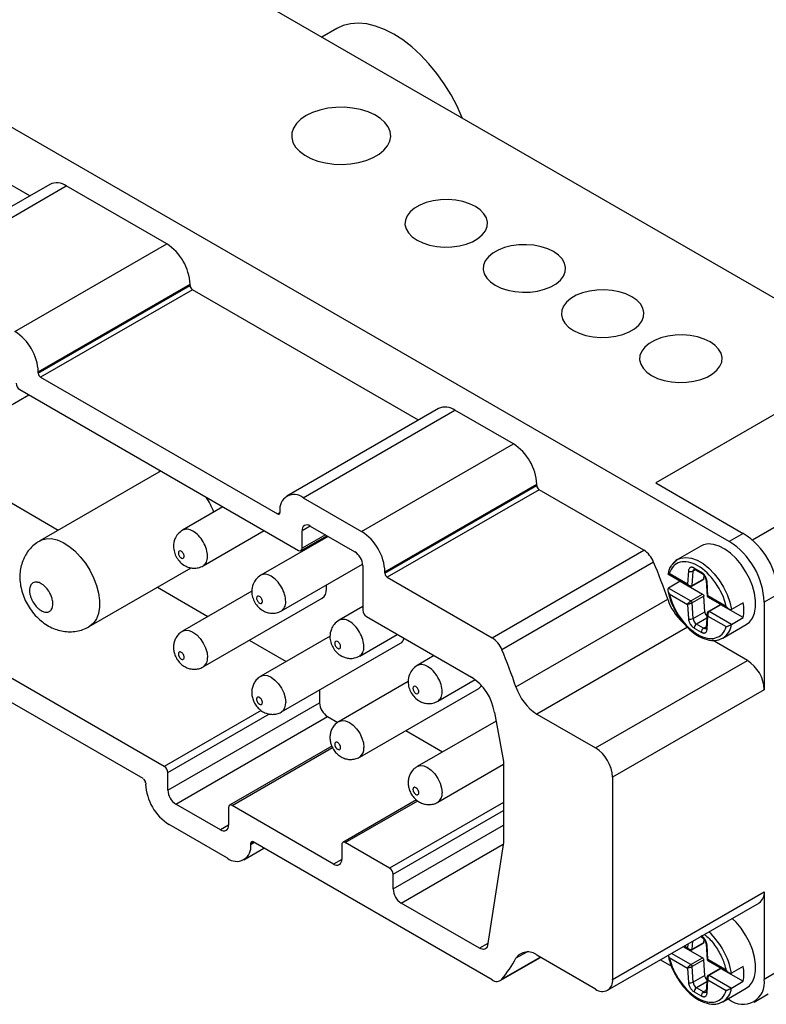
# Model space of a CAD drawing. Header units: millimetres. Extents: x 13 to 546, y 13 to 419.
# Tile 8 of 10: x 472 to 517, y 319 to 379. Entities that reach past the tile are written whole.
import ezdxf

# ---------------------------------------------------------------- set-up
doc = ezdxf.new("R2010")
doc.units = ezdxf.units.MM
doc.header["$LTSCALE"] = 2

msp = doc.modelspace()

# ---------------------------------------------------------------- linework, layer by layer
for p, q in [((523.792, 358.582), (460.152, 395.32)), ((514.953, 347.356), (440.707, 390.217)), ((491.174, 378.455), (490.27, 377.933)), ((472.577, 368.308), (458.879, 376.215)), ((473.789, 369.008), (464.597, 363.701)), ((465.597, 363.602), (474.789, 368.909)), ((480.87, 365.398), (474.789, 368.909)), ((471.678, 360.092), (480.87, 365.398)), ((473.092, 357.646), (482.285, 362.952)), ((482.285, 362.867), (482.285, 362.952)), ((473.092, 357.561), (482.285, 362.867)), ((482.426, 362.622), (473.234, 357.316)), ((496.124, 354.715), (482.426, 362.622)), ((523.792, 358.582), (510.498, 350.907)), ((473.092, 357.561), (473.092, 357.646)), ((473.234, 357.316), (487.588, 349.029)), ((471.967, 356.569), (488.855, 346.82)), ((468.404, 353.88), (472.514, 356.252)), ((497.336, 355.415), (488.144, 350.108)), ((489.144, 350.009), (498.336, 355.316)), ((501.871, 353.275), (498.336, 355.316)), ((465.744, 352.991), (474.306, 348.048)), ((492.679, 347.968), (501.871, 353.275)), ((480.396, 351.564), (473.183, 347.4)), ((494.093, 345.519), (503.286, 350.825)), ((494.093, 345.437), (503.286, 350.744)), ((503.427, 350.499), (494.235, 345.192)), ((503.286, 350.744), (503.286, 350.825)), ((509.772, 346.836), (503.427, 350.499)), ((510.498, 350.907), (515.801, 347.846)), ((489.144, 350.009), (492.679, 347.968)), ((520.92, 350.083), (516.351, 347.445)), ((484.279, 349.461), (481.836, 348.051)), ((487.729, 349.196), (487.729, 349.111)), ((487.588, 349.029), (487.729, 349.111)), ((483.086, 345.886), (486.779, 348.018)), ((489.562, 348.296), (489.074, 348.015)), ((489.074, 346.946), (489.074, 348.015)), ((489.562, 348.297), (492.261, 346.738)), ((480.723, 333.73), (456.552, 347.684)), ((490.649, 347.669), (486.574, 345.316)), ((489.01, 346.804), (490.578, 347.71)), ((490.487, 347.762), (489.074, 346.946)), ((515.801, 347.846), (514.953, 347.356)), ((500.58, 341.529), (509.772, 346.836)), ((513.224, 347.084), (511.81, 346.267)), ((511.81, 346.267), (511.49, 345.953)), ((476.183, 342.204), (482.355, 345.767)), ((487.824, 343.151), (492.742, 345.99)), ((492.749, 345.894), (492.749, 343.192)), ((510.371, 346.109), (501.178, 340.802)), ((512.481, 345.579), (512.424, 344.774)), ((512.702, 344.689), (512.764, 345.567)), ((512.896, 345.643), (512.764, 345.567)), ((513.258, 345.502), (512.829, 345.75)), ((512.871, 345.658), (513.3, 345.41)), ((479.456, 332.983), (457.819, 345.474)), ((494.093, 345.437), (494.093, 345.519)), ((494.235, 345.192), (500.58, 341.529)), ((511.232, 345.395), (512.53, 344.645)), ((512.424, 344.774), (511.32, 345.411)), ((512.681, 344.65), (513.388, 345.059)), ((512.702, 344.689), (513.409, 345.098)), ((513.409, 345.098), (513.423, 345.295)), ((513.548, 344.998), (513.611, 344.042)), ((480.306, 344.584), (483.373, 342.814)), ((511.987, 344.945), (511.28, 344.537)), ((511.28, 344.537), (512.629, 343.757)), ((511.987, 344.945), (513.337, 344.166)), ((513.663, 344.059), (513.606, 344.93)), ((486.027, 344.345), (481.837, 341.926)), ((483.087, 339.761), (490.299, 343.925)), ((502.029, 338.548), (511.221, 343.854)), ((511.32, 344.187), (512.424, 343.549)), ((512.629, 343.757), (513.337, 344.166)), ((513.409, 344.049), (512.702, 343.64)), ((513.471, 343.1), (513.409, 344.049)), ((513.639, 344.005), (514.938, 343.255)), ((514.767, 343.422), (513.663, 344.059)), ((517.923, 344.172), (517.074, 343.682)), ((492.749, 343.41), (491.312, 342.581)), ((512.424, 343.549), (512.481, 342.679)), ((512.764, 342.692), (512.702, 343.64)), ((514.396, 343.529), (513.689, 343.121)), ((514.448, 343.524), (513.741, 343.116)), ((515.798, 342.745), (514.448, 343.524)), ((515.798, 343.643), (515.09, 343.235)), ((517.074, 343.682), (517.074, 338.374)), ((492.968, 342.812), (499.333, 339.137)), ((512.764, 342.692), (513.471, 343.1)), ((513.589, 342.709), (512.971, 342.351)), ((513.611, 343.007), (513.548, 342.125)), ((513.606, 342.029), (513.663, 342.834)), ((513.663, 342.834), (514.767, 342.197)), ((515.09, 342.337), (513.741, 343.116)), ((515.09, 342.337), (515.798, 342.745)), ((512.421, 342.164), (503.3, 336.898)), ((512.829, 342.106), (513.258, 341.859)), ((513.4, 342.104), (512.971, 342.351)), ((513.4, 342.104), (513.553, 342.192)), ((514.56, 341.504), (515.974, 342.321)), ((490.765, 341.611), (486.574, 339.192)), ((492.562, 340.416), (494.84, 341.731)), ((514.445, 341.458), (514.56, 341.504)), ((514.56, 341.504), (514.461, 341.455)), ((485.874, 341.37), (488.111, 340.079)), ((487.824, 337.026), (495.037, 341.19)), ((516.048, 340.152), (513.938, 341.37)), ((497.077, 340.439), (496.049, 339.846)), ((506.856, 334.845), (516.048, 340.152)), ((495.502, 338.876), (491.312, 336.457)), ((492.562, 334.291), (499.774, 338.455)), ((497.299, 337.681), (499.559, 338.986)), ((490.135, 338.36), (490.135, 337.588)), ((517.074, 338.374), (507.882, 333.068)), ((480.942, 332.282), (490.135, 337.588)), ((486.59, 337.117), (480.723, 333.73)), ((480.942, 333.35), (487.096, 336.903)), ((481.43, 331.437), (490.622, 336.744)), ((490.622, 336.744), (491.23, 336.393)), ((500.724, 336.999), (501.281, 334.02)), ((503.3, 336.898), (506.856, 334.845)), ((500.822, 336.476), (496.05, 333.722)), ((495.349, 335.9), (497.586, 334.609)), ((490.877, 334.948), (484.681, 331.371)), ((484.836, 331.356), (490.915, 334.865)), ((497.3, 331.556), (501.281, 333.855)), ((501.281, 334.02), (501.281, 329.121)), ((480.942, 332.282), (480.942, 333.35)), ((507.882, 333.068), (507.882, 320.819)), ((479.598, 332.738), (479.598, 332.653)), ((484.129, 329.879), (481.43, 331.437)), ((490.982, 327.808), (484.836, 331.356)), ((495.996, 331.696), (491.538, 329.122)), ((491.689, 329.107), (496.076, 331.64)), ((501.281, 331.542), (494.376, 327.556)), ((484.617, 331.229), (484.617, 330.16)), ((494.589, 327.187), (501.281, 331.049)), ((484.547, 328.166), (481.012, 330.207)), ((484.617, 330.16), (484.129, 329.879)), ((494.589, 326.295), (501.281, 330.158)), ((486.103, 329.146), (485.962, 329.064)), ((486.177, 329.104), (485.962, 328.979)), ((485.962, 328.979), (485.962, 329.064)), ((500.58, 320.789), (486.103, 329.146)), ((491.476, 328.984), (491.476, 328.093)), ((494.376, 327.556), (491.689, 329.107)), ((495.083, 325.44), (501.263, 329.008)), ((501.281, 329.121), (500.311, 322.875)), ((485.547, 328.067), (486.76, 328.767)), ((491.476, 328.093), (490.982, 327.808)), ((494.589, 326.295), (494.589, 327.187)), ((507.882, 320.819), (517.074, 326.126)), ((517.074, 326.126), (517.074, 320.819)), ((499.828, 322.701), (495.083, 325.44)), ((507.581, 320.155), (516.774, 325.462)), ((500.329, 322.99), (499.828, 322.701)), ((512.441, 322.96), (512.424, 322.728)), ((512.681, 322.604), (513.388, 323.012)), ((512.702, 322.643), (512.736, 323.131)), ((512.702, 322.643), (513.409, 323.051)), ((513.22, 323.41), (513.3, 323.364)), ((513.409, 323.051), (513.423, 323.249)), ((513.548, 322.952), (513.611, 321.997)), ((502.679, 322.472), (502.029, 322.097)), ((512.629, 321.711), (511.453, 322.39)), ((513.337, 322.119), (512.16, 322.798)), ((512.172, 322.805), (512.531, 322.598)), ((512.424, 322.728), (512.231, 322.839)), ((513.663, 322.012), (513.606, 322.883)), ((501.08, 320.739), (503.524, 322.15)), ((501.178, 320.825), (503.499, 322.165)), ((506.856, 320.227), (503.3, 322.28)), ((510.781, 322.002), (511.444, 321.619)), ((511.32, 322.14), (512.424, 321.503)), ((512.629, 321.711), (513.337, 322.119)), ((513.409, 322.002), (512.702, 321.594)), ((513.471, 321.053), (513.409, 322.002)), ((513.639, 321.959), (514.938, 321.209)), ((514.767, 321.375), (513.663, 322.012)), ((512.424, 321.503), (512.481, 320.632)), ((512.764, 320.645), (512.702, 321.594)), ((514.396, 321.483), (513.689, 321.075)), ((513.741, 321.069), (514.448, 321.478)), ((514.448, 321.478), (515.798, 320.698)), ((515.798, 321.597), (515.09, 321.188)), ((517.923, 321.308), (517.074, 320.819)), ((513.471, 321.053), (512.764, 320.645)), ((513.589, 320.662), (512.971, 320.305)), ((513.611, 320.96), (513.548, 320.078)), ((513.606, 319.983), (513.663, 320.788)), ((513.663, 320.788), (514.767, 320.15)), ((513.741, 321.069), (515.09, 320.29)), ((515.09, 320.29), (515.798, 320.698)), ((512.829, 320.06), (513.258, 319.812)), ((513.4, 320.057), (512.971, 320.305)), ((513.553, 320.145), (513.4, 320.057)), ((514.56, 319.458), (515.974, 320.274)), ((516.453, 319.445), (517.301, 319.935)), ((514.445, 319.411), (514.56, 319.458)), ((514.56, 319.458), (514.461, 319.408)), ((514.874, 319.639), (514.953, 319.594))]:
    msp.add_line(p, q)
at = {"flags": 128}
for points in [[(498.785, 373.018), (498.778, 373.034), (498.463, 373.74), (498.098, 374.429), (497.689, 375.093), (497.24, 375.724), (496.758, 376.313), (496.249, 376.853), (495.719, 377.337), (495.175, 377.759), (494.624, 378.113), (494.072, 378.396), (493.528, 378.602), (492.998, 378.73), (492.489, 378.778), (492.007, 378.745), (491.558, 378.632), (491.174, 378.455)], [(489.32, 373.175), (488.992, 372.95), (488.735, 372.697), (488.555, 372.422), (488.458, 372.134), (488.448, 371.84), (488.523, 371.55), (488.682, 371.271), (488.921, 371.011), (489.232, 370.779), (489.607, 370.58), (490.034, 370.421), (490.502, 370.305), (490.997, 370.238), (491.505, 370.219), (492.011, 370.25), (492.501, 370.33), (492.96, 370.457), (493.375, 370.626), (493.735, 370.834), (494.029, 371.074), (494.248, 371.339), (494.387, 371.621), (494.441, 371.914), (494.409, 372.207), (494.291, 372.492), (494.091, 372.763), (493.815, 373.009), (493.471, 373.226), (493.068, 373.405), (492.619, 373.543), (492.136, 373.635), (491.633, 373.679), (491.124, 373.672), (490.624, 373.617), (490.148, 373.513), (489.709, 373.364), (489.32, 373.175)], [(496.038, 365.623), (496.393, 365.453), (496.796, 365.323), (497.233, 365.239), (497.69, 365.202), (498.151, 365.214), (498.6, 365.275), (499.022, 365.383), (499.403, 365.533), (499.729, 365.722), (499.99, 365.941), (500.176, 366.185), (500.282, 366.444), (500.303, 366.71), (500.239, 366.974), (500.093, 367.227), (499.868, 367.459), (499.573, 367.664), (499.218, 367.834), (498.815, 367.964), (498.378, 368.049), (497.921, 368.085), (497.46, 368.073), (497.011, 368.012), (496.589, 367.904), (496.208, 367.754), (495.882, 367.566), (495.622, 367.346), (495.435, 367.102), (495.33, 366.843), (495.308, 366.577), (495.372, 366.313), (495.519, 366.061), (495.743, 365.828), (496.038, 365.623)], [(500.775, 362.888), (501.13, 362.718), (501.533, 362.588), (501.971, 362.504), (502.428, 362.467), (502.889, 362.479), (503.338, 362.54), (503.76, 362.648), (504.14, 362.798), (504.467, 362.987), (504.727, 363.206), (504.914, 363.45), (505.019, 363.709), (505.041, 363.975), (504.977, 364.239), (504.83, 364.492), (504.606, 364.724), (504.311, 364.929), (503.956, 365.099), (503.553, 365.229), (503.116, 365.314), (502.659, 365.35), (502.198, 365.338), (501.749, 365.277), (501.327, 365.17), (500.946, 365.019), (500.62, 364.831), (500.359, 364.611), (500.173, 364.367), (500.067, 364.108), (500.046, 363.842), (500.11, 363.578), (500.256, 363.326), (500.481, 363.093), (500.775, 362.888)], [(505.513, 360.153), (505.868, 359.983), (506.271, 359.853), (506.708, 359.769), (507.165, 359.732), (507.626, 359.744), (508.075, 359.805), (508.497, 359.913), (508.878, 360.063), (509.204, 360.252), (509.465, 360.471), (509.651, 360.715), (509.757, 360.974), (509.778, 361.24), (509.714, 361.504), (509.568, 361.757), (509.343, 361.989), (509.049, 362.194), (508.694, 362.364), (508.291, 362.494), (507.853, 362.579), (507.396, 362.615), (506.935, 362.603), (506.486, 362.542), (506.064, 362.435), (505.684, 362.284), (505.357, 362.096), (505.097, 361.876), (504.91, 361.632), (504.805, 361.373), (504.783, 361.107), (504.847, 360.843), (504.994, 360.591), (505.218, 360.358), (505.513, 360.153)], [(510.251, 357.418), (510.606, 357.248), (511.009, 357.119), (511.446, 357.034), (511.903, 356.997), (512.364, 357.009), (512.813, 357.07), (513.235, 357.178), (513.616, 357.328), (513.942, 357.517), (514.202, 357.736), (514.389, 357.98), (514.494, 358.239), (514.516, 358.505), (514.452, 358.769), (514.305, 359.022), (514.081, 359.254), (513.786, 359.459), (513.431, 359.629), (513.028, 359.759), (512.591, 359.844), (512.134, 359.88), (511.673, 359.868), (511.224, 359.807), (510.802, 359.7), (510.421, 359.549), (510.095, 359.361), (509.834, 359.141), (509.648, 358.897), (509.542, 358.638), (509.521, 358.372), (509.585, 358.108), (509.731, 357.856), (509.956, 357.623), (510.251, 357.418)], [(480.527, 351.627), (480.494, 351.614), (480.396, 351.564)], [(473.182, 347.399), (473.282, 347.45), (473.571, 347.53), (473.892, 347.531), (474.236, 347.455), (474.593, 347.301), (474.953, 347.076), (475.304, 346.786), (475.638, 346.438), (475.945, 346.043), (476.215, 345.613), (476.441, 345.159), (476.616, 344.695), (476.736, 344.234), (476.797, 343.789), (476.797, 343.374), (476.736, 343), (476.616, 342.677), (476.441, 342.416), (476.215, 342.223), (476.179, 342.202)], [(515.974, 342.321), (516.173, 342.474), (516.351, 342.717), (516.474, 343.023), (516.536, 343.383), (516.536, 343.785), (516.474, 344.217), (516.351, 344.665), (516.173, 345.114), (515.943, 345.549), (515.671, 345.958), (515.364, 346.326), (515.032, 346.642), (514.687, 346.895), (514.338, 347.078), (513.998, 347.185), (513.678, 347.212), (513.387, 347.158), (513.224, 347.084)], [(511.81, 346.267), (512.025, 346.358), (512.328, 346.396), (512.659, 346.351), (513.008, 346.224), (513.362, 346.02), (513.711, 345.744), (514.042, 345.407), (514.345, 345.019), (514.609, 344.593), (514.826, 344.144), (514.988, 343.686), (515.09, 343.235)], [(481.837, 341.926), (481.837, 341.926), (482.02, 341.983), (482.233, 341.962), (482.462, 341.865), (482.691, 341.698), (482.904, 341.473), (483.087, 341.205), (483.227, 340.912), (483.316, 340.615), (483.346, 340.334)], [(486.574, 339.191), (486.574, 339.192), (486.758, 339.248), (486.971, 339.227), (487.199, 339.13), (487.428, 338.963), (487.641, 338.738), (487.824, 338.47), (487.965, 338.177), (488.053, 337.88), (488.083, 337.599)], [(491.312, 336.456), (491.312, 336.457), (491.495, 336.513), (491.708, 336.492), (491.937, 336.395), (492.166, 336.228), (492.379, 336.003), (492.562, 335.735), (492.703, 335.442), (492.791, 335.145), (492.821, 334.864)], [(496.05, 333.722), (496.05, 333.722), (496.233, 333.778), (496.446, 333.757), (496.675, 333.66), (496.903, 333.493), (497.117, 333.268), (497.3, 333), (497.44, 332.707), (497.528, 332.41), (497.559, 332.129)], [(515.974, 320.274), (516.173, 320.428), (516.351, 320.67), (516.474, 320.976), (516.536, 321.336), (516.536, 321.739), (516.474, 322.171), (516.351, 322.619), (516.173, 323.067), (515.943, 323.503), (515.671, 323.911), (515.364, 324.279), (515.128, 324.512)], [(500.311, 322.875), (500.287, 322.796), (500.25, 322.731), (500.2, 322.681), (500.14, 322.649), (500.07, 322.635), (499.993, 322.639), (499.912, 322.661), (499.828, 322.701)]]:
    msp.add_lwpolyline(points, dxfattribs=at)
for centre, radius, start, end in [((474.209, 368.145), 0.959, 52.7568, 115.93274), ((479.213, 362.808), 3.075, 2.68367, 57.38854), ((482.592, 362.881), 0.307, 182.60548, 237.39452), ((470.021, 357.502), 3.075, 2.68381, 57.38841), ((473.399, 357.575), 0.307, 182.60548, 237.39452), ((472.224, 356.97), 0.477, 182.60548, 237.39452), ((497.755, 354.552), 0.959, 52.7568, 115.93274), ((500.215, 350.685), 3.074, 2.60548, 57.39452), ((503.593, 350.758), 0.307, 182.60548, 237.39452), ((478.962, 347.271), 5.12, 21.43959, 32.82213), ((488.591, 349.333), 0.873, 50.76651, 189.02762), ((487.643, 349.097), 0.0873, 230.79671, 9.21404), ((489.371, 348.063), 0.301, 50.79671, 189.21404), ((491.023, 345.379), 3.074, 2.60548, 57.39452), ((513.337, 343.973), 4.59, 2.4764, 57.5236), ((488.94, 346.925), 0.136, 230.79671, 9.21404), ((508.952, 345.55), 1.525, 21.48495, 57.44361), ((512.488, 343.483), 4.59, 2.4764, 57.5236), ((491.69, 345.846), 1.06, 2.60548, 57.39452), ((512.3, 345.429), 0.971, 120.32464, 144.25112), ((476.39, 331.999), 36.794, 18.79655, 22.54973), ((512.634, 345.824), 0.288, 238.1077, 296.81043), ((512.927, 345.739), 0.0986, 173.70115, 234.98667), ((494.4, 345.451), 0.307, 182.60548, 237.39452), ((513.359, 345.492), 0.101, 174.40912, 233.96416), ((513.636, 345.014), 0.0891, 189.97453, 250.59502), ((514.351, 344.914), 3.304, 198.70618, 227.58449), ((493.225, 343.214), 0.477, 182.60548, 237.39452), ((513.257, 343.194), 2.58, 349.97556, 10.02444), ((512.609, 342.984), 0.331, 247.34035, 297.94439), ((513.136, 342.092), 0.307, 122.60548, 177.39452), ((513.565, 341.845), 0.307, 122.60548, 177.39452), ((513.658, 342.126), 0.11, 180.69642, 241.77849), ((513.946, 342.48), 1.153, 302.15709, 352.852), ((499.759, 340.244), 1.525, 21.48495, 57.44361), ((467.198, 326.692), 36.794, 18.79655, 22.54973), ((482.721, 340.272), 0.628, 305.64851, 5.68374), ((514.846, 338.273), 2.23, 2.60548, 57.39452), ((497.633, 336.51), 3.129, 8.97903, 57.08729), ((504.977, 339.504), 3.099, 197.96887, 237.23701), ((487.459, 337.537), 0.628, 305.64851, 5.68374), ((491.193, 337.636), 1.06, 182.60548, 237.39452), ((492.196, 334.802), 0.628, 305.64851, 5.68374), ((505.654, 332.966), 2.23, 2.60548, 57.39452), ((480.466, 333.328), 0.477, 2.60548, 57.39452), ((479.291, 332.724), 0.307, 2.60548, 57.39452), ((482.669, 332.797), 3.075, 182.68381, 237.38841), ((482.001, 332.33), 1.06, 182.60548, 237.39452), ((496.934, 332.067), 0.628, 305.64851, 5.68374), ((484.751, 331.251), 0.136, 50.79671, 189.21404), ((484.32, 330.112), 0.301, 230.79671, 9.21404), ((485.099, 328.842), 0.873, 230.76651, 9.02762), ((486.048, 329.078), 0.0873, 50.79671, 189.21404), ((491.606, 329.005), 0.132, 50.79671, 189.21404), ((491.175, 328.044), 0.305, 230.79671, 9.21404), ((494.126, 327.165), 0.464, 2.60548, 57.39452), ((495.661, 326.344), 1.073, 182.60548, 237.39452), ((516.363, 326.048), 0.715, 305.01333, 6.29885), ((510.7, 320.408), 4.459, 10.07375, 47.48333), ((513.353, 323.441), 0.0934, 184.49005, 235.07427), ((513.636, 322.967), 0.0891, 189.97638, 250.59483), ((502.746, 321.62), 0.861, 50.01064, 146.35691), ((493.78, 326.692), 9.442, 321.58332, 330.88127), ((513.257, 321.148), 2.58, 349.97556, 10.02444), ((500.859, 321.137), 0.446, 231.22641, 315.64812), ((507.256, 320.718), 0.634, 230.79671, 9.21404), ((512.609, 320.937), 0.331, 247.34035, 297.94439), ((515.775, 320.62), 1.315, 231.32543, 8.68532), ((513.136, 320.046), 0.307, 122.60548, 177.39452), ((513.565, 319.798), 0.307, 122.60548, 177.39452), ((513.658, 320.08), 0.11, 180.69642, 241.77849), ((513.946, 320.434), 1.153, 302.15709, 352.852)]:
    msp.add_arc(centre, radius, start, end)
for centre, start_param, end_param in [((489.674, 345.008), 3.141602, 3.925812), ((489.674, 345.008), 3.925812, 4.13423), ((494.412, 342.273), 3.141602, 3.634446), ((499.149, 339.538), 3.141602, 3.467117)]:
    msp.add_ellipse(centre, major_axis=(-0.625, 1.083), ratio=0.577382, start_param=start_param, end_param=end_param)
for points, knots in [([(481.837, 348.051), (481.731, 347.974), (481.536, 347.832), (481.336, 347.481), (481.263, 347.098), (481.322, 346.713), (481.46, 346.386), (481.684, 346.094), (481.947, 345.894), (482.224, 345.779), (482.491, 345.733), (482.796, 345.752), (482.986, 345.84), (483.086, 345.886)], [0, 0, 0, 0, 0.105015, 0.193854, 0.31555, 0.407685, 0.500489, 0.593391, 0.69564, 0.757974, 0.830095, 0.91151, 1, 1, 1, 1]), ([(483.086, 345.886), (483.159, 345.949), (483.304, 346.076), (483.367, 346.447), (483.3, 346.885), (483.103, 347.339), (482.808, 347.736), (482.463, 348.014), (482.11, 348.144), (481.928, 348.082), (481.837, 348.051)], [0, 0, 0, 0, 0.1250084, 0.2500168, 0.3750251, 0.5000335, 0.6250419, 0.7500503, 0.8750587, 1, 1, 1, 1]), ([(473.186, 347.39), (473.123, 347.356), (472.938, 347.255), (472.679, 347.022), (472.419, 346.712), (472.22, 346.366), (472.078, 345.996), (471.994, 345.606), (471.966, 345.197), (471.998, 344.771), (472.092, 344.334), (472.248, 343.894), (472.467, 343.466), (472.745, 343.06), (473.07, 342.703), (473.429, 342.405), (473.805, 342.174), (474.199, 342.009), (474.602, 341.91), (475.009, 341.878), (475.411, 341.914), (475.807, 342.013), (476.05, 342.137), (476.174, 342.201)], [0, 0, 0, 0, 0.024692, 0.071923, 0.117858, 0.163042, 0.208052, 0.253536, 0.300214, 0.348749, 0.399449, 0.451966, 0.505482, 0.560087, 0.616346, 0.668225, 0.718715, 0.767428, 0.814728, 0.86111, 0.906959, 0.952538, 1, 1, 1, 1]), ([(481.577, 346.662), (481.578, 346.716), (481.596, 346.758), (481.662, 346.795), (481.708, 346.791), (481.8, 346.738), (481.846, 346.689), (481.912, 346.575), (481.931, 346.512), (481.931, 346.405), (481.912, 346.362), (481.846, 346.325), (481.801, 346.329), (481.708, 346.383), (481.662, 346.431), (481.597, 346.544), (481.577, 346.609), (481.577, 346.662)], [0, 0, 0, 0, 0.125, 0.125, 0.25, 0.25, 0.375, 0.375, 0.5, 0.5, 0.625, 0.625, 0.75, 0.75, 0.875, 0.875, 1, 1, 1, 1]), ([(514.767, 343.422), (514.654, 343.913), (514.425, 344.417), (513.805, 345.304), (513.429, 345.664), (512.658, 346.109), (512.283, 346.183), (511.662, 346.012), (511.434, 345.772), (511.32, 345.411)], [0, 0, 0, 0, 0.25, 0.25, 0.5, 0.5, 0.75, 0.75, 1, 1, 1, 1]), ([(511.49, 345.953), (511.467, 345.932), (511.328, 345.806), (511.281, 345.581), (511.242, 345.394)], [0, 0, 0, 0, 0.167085, 1, 1, 1, 1]), ([(512.829, 345.75), (512.814, 345.758), (512.785, 345.774), (512.741, 345.788), (512.7, 345.797), (512.661, 345.798), (512.624, 345.793), (512.591, 345.781), (512.551, 345.756), (512.514, 345.71), (512.489, 345.645), (512.483, 345.598), (512.481, 345.579)], [0, 0, 0, 0, 0.0859538, 0.1703001, 0.2535816, 0.3362105, 0.4184945, 0.5006675, 0.5802329, 0.7502781, 0.8993142, 1, 1, 1, 1]), ([(512.764, 345.567), (512.768, 345.595), (512.777, 345.647), (512.81, 345.671), (512.825, 345.682)], [0, 0, 0, 0, 0.550216, 1, 1, 1, 1]), ([(512.824, 345.681), (512.824, 345.68), (512.823, 345.679), (512.838, 345.675), (512.859, 345.664), (512.871, 345.658)], [0, 0, 0, 0, 0.259848, 0.605219, 1, 1, 1, 1]), ([(486.574, 345.316), (486.469, 345.239), (486.273, 345.097), (486.074, 344.746), (486, 344.363), (486.06, 343.978), (486.198, 343.651), (486.421, 343.359), (486.684, 343.159), (486.961, 343.044), (487.229, 342.998), (487.533, 343.017), (487.724, 343.105), (487.823, 343.151)], [0, 0, 0, 0, 0.105015, 0.193854, 0.31555, 0.407685, 0.500489, 0.593391, 0.69564, 0.757974, 0.830095, 0.91151, 1, 1, 1, 1]), ([(487.824, 343.151), (487.896, 343.214), (488.041, 343.341), (488.105, 343.712), (488.037, 344.15), (487.84, 344.604), (487.546, 345.001), (487.2, 345.279), (486.848, 345.409), (486.665, 345.347), (486.574, 345.316)], [0, 0, 0, 0, 0.125008, 0.250017, 0.375025, 0.500034, 0.625042, 0.75005, 0.875059, 1, 1, 1, 1]), ([(511.32, 345.411), (511.299, 345.406), (511.263, 345.396), (511.235, 345.393), (511.228, 345.396), (511.233, 345.403), (511.245, 345.412), (511.25, 345.416)], [0, 0, 0, 0, 0.330855, 0.573744, 0.746392, 0.896409, 1, 1, 1, 1]), ([(513.606, 344.93), (513.605, 344.948), (513.601, 344.984), (513.589, 345.04), (513.572, 345.096), (513.551, 345.151), (513.525, 345.206), (513.496, 345.259), (513.452, 345.326), (513.39, 345.4), (513.319, 345.464), (513.276, 345.491), (513.258, 345.502)], [0, 0, 0, 0, 0.085954, 0.1703, 0.253582, 0.336211, 0.418494, 0.500668, 0.580233, 0.750278, 0.899314, 1, 1, 1, 1]), ([(513.3, 345.41), (513.318, 345.398), (513.35, 345.377), (513.402, 345.325), (513.458, 345.254), (513.505, 345.167), (513.538, 345.077), (513.544, 345.026), (513.548, 344.998)], [0, 0, 0, 0, 0.158136, 0.285251, 0.452251, 0.662947, 0.815013, 1, 1, 1, 1]), ([(513.409, 345.098), (513.407, 345.087), (513.404, 345.07), (513.392, 345.063), (513.387, 345.06)], [0, 0, 0, 0, 0.586188, 1, 1, 1, 1]), ([(472.562, 344.394), (472.562, 344.5), (472.598, 344.693), (472.731, 344.845), (472.878, 344.899), (472.984, 344.901), (473.071, 344.885), (473.158, 344.859), (473.275, 344.804), (473.396, 344.72), (473.495, 344.631), (473.62, 344.502), (473.734, 344.343), (473.825, 344.172), (473.888, 344.033), (473.955, 343.828), (473.984, 343.602), (473.968, 343.435), (473.941, 343.337), (473.891, 343.222), (473.811, 343.136), (473.708, 343.09), (473.619, 343.069), (473.476, 343.074), (473.294, 343.145), (473.142, 343.251), (473.043, 343.34), (472.918, 343.469), (472.787, 343.652), (472.689, 343.847), (472.64, 343.971), (472.602, 344.091), (472.576, 344.207), (472.564, 344.315), (472.562, 344.368), (472.562, 344.394)], [0, 0, 0, 0, 0.062272, 0.124544, 0.157042, 0.189624, 0.204697, 0.219655, 0.249736, 0.283983, 0.301149, 0.319191, 0.374723, 0.393385, 0.411881, 0.448455, 0.499757, 0.534005, 0.55117, 0.569212, 0.624744, 0.643406, 0.661903, 0.698476, 0.749778, 0.784026, 0.801191, 0.819234, 0.874765, 0.907263, 0.923479, 0.939888, 0.969906, 0.98488, 1, 1, 1, 1]), ([(511.28, 344.537), (511.272, 344.531), (511.256, 344.52), (511.241, 344.492), (511.231, 344.458), (511.229, 344.416), (511.237, 344.359), (511.263, 344.279), (511.299, 344.221), (511.32, 344.187)], [0, 0, 0, 0, 0.083104, 0.171932, 0.269643, 0.378625, 0.500609, 0.711984, 1, 1, 1, 1]), ([(511.24, 344.383), (511.261, 344.271), (511.31, 344.019), (511.494, 343.501), (511.807, 342.891), (512.24, 342.322), (512.647, 341.927), (513.048, 341.637), (513.503, 341.415), (513.932, 341.342), (514.256, 341.372), (514.392, 341.434), (514.445, 341.458)], [0, 0, 0, 0, 0.067425, 0.152611, 0.305078, 0.43454, 0.540976, 0.63107, 0.74041, 0.87474, 0.951628, 1, 1, 1, 1]), ([(512.424, 344.774), (512.434, 344.764), (512.452, 344.744), (512.482, 344.72), (512.51, 344.702), (512.534, 344.69), (512.575, 344.674), (512.637, 344.664), (512.681, 344.681), (512.702, 344.689)], [0, 0, 0, 0, 0.132437, 0.248576, 0.348425, 0.432009, 0.499375, 0.758727, 1, 1, 1, 1]), ([(512.508, 344.658), (512.501, 344.663), (512.485, 344.674), (512.462, 344.698), (512.44, 344.731), (512.43, 344.759), (512.424, 344.774)], [0, 0, 0, 0, 0.19786, 0.430355, 0.697694, 1, 1, 1, 1]), ([(512.51, 344.657), (512.521, 344.651), (512.545, 344.639), (512.589, 344.629), (512.636, 344.632), (512.666, 344.644), (512.681, 344.65)], [0, 0, 0, 0, 0.219787, 0.459037, 0.732163, 1, 1, 1, 1]), ([(512.702, 344.689), (512.7, 344.68), (512.697, 344.663), (512.686, 344.655), (512.681, 344.651)], [0, 0, 0, 0, 0.520015, 1, 1, 1, 1]), ([(486.315, 343.927), (486.315, 343.981), (486.334, 344.023), (486.4, 344.06), (486.445, 344.056), (486.538, 344.003), (486.584, 343.954), (486.65, 343.841), (486.669, 343.777), (486.669, 343.67), (486.65, 343.627), (486.584, 343.59), (486.538, 343.594), (486.446, 343.648), (486.4, 343.696), (486.334, 343.809), (486.315, 343.874), (486.315, 343.927)], [0, 0, 0, 0, 0.125, 0.125, 0.25, 0.25, 0.375, 0.375, 0.5, 0.5, 0.625, 0.625, 0.75, 0.75, 0.875, 0.875, 1, 1, 1, 1]), ([(511.32, 344.187), (511.434, 343.696), (511.662, 343.191), (512.283, 342.304), (512.658, 341.945), (513.429, 341.499), (513.805, 341.425), (514.425, 341.596), (514.654, 341.837), (514.767, 342.197)], [0, 0, 0, 0, 0.25, 0.25, 0.5, 0.5, 0.75, 0.75, 1, 1, 1, 1]), ([(513.337, 344.166), (513.353, 344.156), (513.371, 344.139), (513.399, 344.094), (513.407, 344.068), (513.409, 344.049)], [0, 0, 0, 0, 0.5, 0.5, 1, 1, 1, 1]), ([(513.609, 344.077), (513.609, 344.074), (513.608, 344.067), (513.622, 344.059), (513.648, 344.059), (513.663, 344.059)], [0, 0, 0, 0, 0.211042, 0.544488, 1, 1, 1, 1]), ([(513.609, 344.074), (513.61, 344.066), (513.612, 344.05), (513.623, 344.027), (513.638, 344.008), (513.652, 343.998), (513.659, 343.994)], [0, 0, 0, 0, 0.249912, 0.495175, 0.743154, 1, 1, 1, 1]), ([(513.663, 344.059), (513.659, 344.05), (513.652, 344.035), (513.649, 344.017), (513.65, 344.004), (513.654, 343.997), (513.658, 343.994), (513.661, 343.993)], [0, 0, 0, 0, 0.259974, 0.489888, 0.689791, 0.859773, 1, 1, 1, 1]), ([(512.424, 343.549), (512.429, 343.559), (512.439, 343.576), (512.459, 343.603), (512.479, 343.628), (512.498, 343.649), (512.528, 343.679), (512.573, 343.721), (512.611, 343.745), (512.629, 343.757)], [0, 0, 0, 0, 0.140172, 0.264135, 0.371917, 0.463565, 0.53917, 0.772668, 1, 1, 1, 1]), ([(512.702, 343.64), (512.692, 343.635), (512.673, 343.625), (512.64, 343.611), (512.606, 343.598), (512.563, 343.583), (512.496, 343.559), (512.452, 343.553), (512.424, 343.549)], [0, 0, 0, 0, 0.118532, 0.232299, 0.341903, 0.44802, 0.648535, 1, 1, 1, 1]), ([(512.702, 343.64), (512.7, 343.66), (512.692, 343.685), (512.664, 343.73), (512.646, 343.748), (512.629, 343.757)], [0, 0, 0, 0, 0.5, 0.5, 1, 1, 1, 1]), ([(514.397, 343.528), (514.4, 343.53), (514.407, 343.536), (514.425, 343.535), (514.441, 343.528), (514.448, 343.524)], [0, 0, 0, 0, 0.185153, 0.607373, 1, 1, 1, 1]), ([(515.09, 343.235), (515.082, 343.231), (515.063, 343.223), (515.03, 343.222), (514.993, 343.229), (514.952, 343.246), (514.901, 343.278), (514.834, 343.334), (514.792, 343.39), (514.767, 343.422)], [0, 0, 0, 0, 0.083104, 0.171932, 0.269643, 0.378625, 0.500609, 0.711984, 1, 1, 1, 1]), ([(492.562, 340.416), (492.634, 340.479), (492.779, 340.606), (492.842, 340.977), (492.775, 341.415), (492.578, 341.869), (492.283, 342.266), (491.938, 342.544), (491.585, 342.674), (491.403, 342.612), (491.312, 342.581)], [0, 0, 0, 0, 0.125008, 0.250017, 0.375025, 0.500034, 0.625042, 0.75005, 0.875059, 1, 1, 1, 1]), ([(512.481, 342.679), (512.483, 342.66), (512.486, 342.625), (512.498, 342.569), (512.515, 342.513), (512.536, 342.457), (512.562, 342.402), (512.591, 342.35), (512.636, 342.282), (512.697, 342.208), (512.768, 342.145), (512.812, 342.117), (512.829, 342.106)], [0, 0, 0, 0, 0.085954, 0.1703, 0.253582, 0.336211, 0.418494, 0.500668, 0.580233, 0.750278, 0.899314, 1, 1, 1, 1]), ([(513.471, 343.1), (513.477, 343.062), (513.488, 342.99), (513.54, 342.891), (513.581, 342.844), (513.598, 342.826)], [0, 0, 0, 0, 0.396469, 0.755706, 1, 1, 1, 1]), ([(513.689, 343.121), (513.677, 343.112), (513.652, 343.093), (513.627, 343.057), (513.612, 343.017), (513.61, 342.991), (513.609, 342.978)], [0, 0, 0, 0, 0.2652107, 0.5375808, 0.7777323, 1, 1, 1, 1]), ([(513.663, 342.834), (513.655, 342.845), (513.639, 342.867), (513.623, 342.899), (513.614, 342.927), (513.609, 342.951), (513.609, 342.965), (513.609, 342.971)], [0, 0, 0, 0, 0.265205, 0.497774, 0.697723, 0.865099, 1, 1, 1, 1]), ([(513.741, 343.116), (513.732, 343.11), (513.714, 343.098), (513.691, 343.07), (513.671, 343.036), (513.654, 342.988), (513.645, 342.917), (513.657, 342.864), (513.663, 342.834)], [0, 0, 0, 0, 0.1177384, 0.2396266, 0.3664783, 0.4990154, 0.7148284, 1, 1, 1, 1]), ([(513.69, 343.12), (513.69, 343.121), (513.697, 343.127), (513.715, 343.127), (513.732, 343.12), (513.741, 343.116)], [0, 0, 0, 0, 0.069147, 0.551708, 1, 1, 1, 1]), ([(491.312, 342.581), (491.206, 342.504), (491.011, 342.362), (490.812, 342.011), (490.738, 341.628), (490.797, 341.243), (490.935, 340.916), (491.159, 340.624), (491.422, 340.424), (491.699, 340.309), (491.967, 340.263), (492.271, 340.282), (492.462, 340.37), (492.561, 340.416)], [0, 0, 0, 0, 0.105015, 0.193854, 0.31555, 0.407685, 0.500489, 0.593391, 0.69564, 0.757974, 0.830095, 0.91151, 1, 1, 1, 1]), ([(513.258, 341.859), (513.273, 341.851), (513.303, 341.835), (513.346, 341.82), (513.388, 341.812), (513.427, 341.81), (513.463, 341.816), (513.496, 341.827), (513.536, 341.852), (513.574, 341.898), (513.599, 341.964), (513.604, 342.01), (513.606, 342.029)], [0, 0, 0, 0, 0.085954, 0.1703, 0.253582, 0.336211, 0.418494, 0.500668, 0.580233, 0.750278, 0.899314, 1, 1, 1, 1]), ([(513.548, 342.125), (513.546, 342.111), (513.543, 342.09), (513.544, 342.091), (513.545, 342.091)], [0, 0, 0, 0, 0.6397843, 1, 1, 1, 1]), ([(514.767, 342.197), (514.78, 342.201), (514.804, 342.208), (514.842, 342.221), (514.877, 342.235), (514.922, 342.253), (514.976, 342.278), (515.041, 342.31), (515.075, 342.328), (515.09, 342.337)], [0, 0, 0, 0, 0.154048, 0.288759, 0.40425, 0.500703, 0.696417, 0.859126, 1, 1, 1, 1]), ([(481.841, 341.92), (481.779, 341.883), (481.638, 341.799), (481.477, 341.606), (481.355, 341.377), (481.291, 341.133), (481.278, 340.88), (481.318, 340.62), (481.416, 340.353), (481.574, 340.1), (481.781, 339.887), (482.018, 339.731), (482.276, 339.637), (482.548, 339.604), (482.815, 339.643), (483.001, 339.7), (483.079, 339.759), (483.085, 339.764)], [0, 0, 0, 0, 0.057491, 0.129437, 0.197325, 0.263237, 0.329317, 0.398116, 0.47225, 0.553348, 0.631822, 0.706537, 0.778519, 0.849982, 0.921759, 0.99392, 1, 1, 1, 1]), ([(491.053, 341.192), (491.053, 341.246), (491.072, 341.288), (491.137, 341.325), (491.183, 341.321), (491.275, 341.268), (491.322, 341.219), (491.387, 341.106), (491.406, 341.042), (491.406, 340.935), (491.387, 340.892), (491.321, 340.855), (491.276, 340.859), (491.183, 340.913), (491.137, 340.961), (491.072, 341.074), (491.053, 341.139), (491.053, 341.192)], [0, 0, 0, 0, 0.125, 0.125, 0.25, 0.25, 0.375, 0.375, 0.5, 0.5, 0.625, 0.625, 0.75, 0.75, 0.875, 0.875, 1, 1, 1, 1]), ([(481.932, 340.334), (481.931, 340.298), (481.915, 340.236), (481.847, 340.197), (481.774, 340.217), (481.72, 340.254), (481.686, 340.285), (481.655, 340.321), (481.629, 340.364), (481.606, 340.407), (481.584, 340.467), (481.576, 340.526), (481.58, 340.577), (481.593, 340.621), (481.62, 340.65), (481.656, 340.664), (481.697, 340.666), (481.744, 340.649), (481.79, 340.617), (481.834, 340.576), (481.874, 340.523), (481.902, 340.464), (481.92, 340.42), (481.929, 340.375), (481.932, 340.347), (481.932, 340.334)], [0, 0, 0, 0, 0.0827217, 0.1654434, 0.2481652, 0.279597, 0.31108, 0.3424263, 0.3737291, 0.4058805, 0.4366675, 0.4989392, 0.5310908, 0.5618779, 0.6241498, 0.6563012, 0.6870882, 0.7493599, 0.7815115, 0.8122986, 0.8745705, 0.9059296, 0.9373395, 0.9680563, 1, 1, 1, 1]), ([(496.05, 339.846), (495.944, 339.769), (495.748, 339.627), (495.549, 339.276), (495.475, 338.893), (495.535, 338.508), (495.673, 338.181), (495.897, 337.889), (496.16, 337.689), (496.437, 337.574), (496.704, 337.528), (497.009, 337.547), (497.199, 337.635), (497.299, 337.681)], [0, 0, 0, 0, 0.105015, 0.193854, 0.31555, 0.407685, 0.500489, 0.593391, 0.69564, 0.757974, 0.830095, 0.91151, 1, 1, 1, 1]), ([(497.299, 337.681), (497.372, 337.744), (497.516, 337.871), (497.58, 338.242), (497.512, 338.68), (497.315, 339.134), (497.021, 339.531), (496.675, 339.809), (496.323, 339.939), (496.141, 339.877), (496.049, 339.846)], [0, 0, 0, 0, 0.1250084, 0.2500168, 0.3750251, 0.5000335, 0.6250419, 0.7500503, 0.8750587, 1, 1, 1, 1]), ([(486.578, 339.185), (486.516, 339.148), (486.376, 339.064), (486.214, 338.871), (486.093, 338.642), (486.028, 338.398), (486.016, 338.145), (486.056, 337.885), (486.154, 337.618), (486.311, 337.365), (486.518, 337.152), (486.756, 336.996), (487.014, 336.902), (487.285, 336.869), (487.553, 336.908), (487.738, 336.965), (487.817, 337.024), (487.823, 337.029)], [0, 0, 0, 0, 0.0574906, 0.1294374, 0.1973251, 0.2632374, 0.3293171, 0.3981156, 0.4722499, 0.5533478, 0.631822, 0.7065367, 0.7785188, 0.8499818, 0.9217589, 0.9939196, 1, 1, 1, 1]), ([(495.79, 338.457), (495.79, 338.511), (495.809, 338.553), (495.875, 338.59), (495.921, 338.586), (496.013, 338.533), (496.059, 338.484), (496.125, 338.371), (496.144, 338.307), (496.144, 338.2), (496.125, 338.157), (496.059, 338.12), (496.013, 338.124), (495.921, 338.178), (495.875, 338.226), (495.81, 338.339), (495.79, 338.404), (495.79, 338.457)], [0, 0, 0, 0, 0.125, 0.125, 0.25, 0.25, 0.375, 0.375, 0.5, 0.5, 0.625, 0.625, 0.75, 0.75, 0.875, 0.875, 1, 1, 1, 1]), ([(486.669, 337.599), (486.669, 337.563), (486.653, 337.501), (486.585, 337.462), (486.511, 337.482), (486.458, 337.519), (486.424, 337.55), (486.393, 337.587), (486.367, 337.629), (486.344, 337.672), (486.322, 337.732), (486.313, 337.791), (486.318, 337.842), (486.331, 337.886), (486.358, 337.915), (486.394, 337.929), (486.434, 337.931), (486.481, 337.914), (486.527, 337.882), (486.572, 337.841), (486.611, 337.788), (486.64, 337.729), (486.657, 337.685), (486.667, 337.64), (486.669, 337.612), (486.669, 337.599)], [0, 0, 0, 0, 0.082722, 0.165443, 0.248165, 0.279597, 0.31108, 0.342426, 0.373729, 0.40588, 0.436668, 0.498939, 0.531091, 0.561878, 0.62415, 0.656301, 0.687088, 0.74936, 0.781512, 0.812299, 0.87457, 0.90593, 0.937339, 0.968056, 1, 1, 1, 1]), ([(491.316, 336.45), (491.254, 336.413), (491.114, 336.329), (490.952, 336.136), (490.83, 335.907), (490.766, 335.663), (490.753, 335.41), (490.794, 335.15), (490.891, 334.883), (491.049, 334.63), (491.256, 334.417), (491.493, 334.261), (491.752, 334.167), (492.023, 334.134), (492.29, 334.173), (492.476, 334.23), (492.555, 334.289), (492.561, 334.294)], [0, 0, 0, 0, 0.057491, 0.129437, 0.197325, 0.263237, 0.329317, 0.398116, 0.47225, 0.553348, 0.631822, 0.706537, 0.778519, 0.849982, 0.921759, 0.99392, 1, 1, 1, 1]), ([(491.407, 334.864), (491.407, 334.829), (491.39, 334.766), (491.323, 334.727), (491.249, 334.747), (491.195, 334.784), (491.162, 334.815), (491.13, 334.852), (491.104, 334.894), (491.082, 334.937), (491.059, 334.997), (491.051, 335.056), (491.055, 335.107), (491.068, 335.151), (491.096, 335.18), (491.131, 335.194), (491.172, 335.196), (491.219, 335.179), (491.265, 335.147), (491.31, 335.106), (491.349, 335.053), (491.378, 334.994), (491.395, 334.95), (491.405, 334.905), (491.407, 334.877), (491.407, 334.864)], [0, 0, 0, 0, 0.082722, 0.165443, 0.248165, 0.279597, 0.31108, 0.342426, 0.373729, 0.40588, 0.436668, 0.498939, 0.531091, 0.561878, 0.62415, 0.656301, 0.687088, 0.74936, 0.781512, 0.812299, 0.87457, 0.90593, 0.937339, 0.968056, 1, 1, 1, 1]), ([(496.054, 333.715), (495.991, 333.678), (495.851, 333.594), (495.689, 333.401), (495.568, 333.172), (495.504, 332.928), (495.491, 332.675), (495.531, 332.415), (495.629, 332.148), (495.787, 331.895), (495.993, 331.682), (496.231, 331.526), (496.489, 331.432), (496.76, 331.399), (497.028, 331.438), (497.214, 331.495), (497.292, 331.554), (497.298, 331.559)], [0, 0, 0, 0, 0.057491, 0.129437, 0.197325, 0.263237, 0.329317, 0.398116, 0.47225, 0.553348, 0.631822, 0.706537, 0.778519, 0.849982, 0.921759, 0.99392, 1, 1, 1, 1]), ([(496.144, 332.129), (496.144, 332.094), (496.128, 332.031), (496.06, 331.992), (495.986, 332.012), (495.933, 332.049), (495.899, 332.08), (495.868, 332.117), (495.842, 332.159), (495.819, 332.202), (495.797, 332.262), (495.789, 332.321), (495.793, 332.372), (495.806, 332.416), (495.833, 332.445), (495.869, 332.459), (495.91, 332.461), (495.957, 332.444), (496.003, 332.412), (496.047, 332.371), (496.086, 332.318), (496.115, 332.259), (496.133, 332.215), (496.142, 332.17), (496.144, 332.142), (496.144, 332.129)], [0, 0, 0, 0, 0.082722, 0.165443, 0.248165, 0.279597, 0.31108, 0.342426, 0.373729, 0.40588, 0.436668, 0.498939, 0.531091, 0.561878, 0.62415, 0.656301, 0.687088, 0.74936, 0.781512, 0.812299, 0.87457, 0.90593, 0.937339, 0.968056, 1, 1, 1, 1]), ([(513.442, 323.538), (513.493, 323.501), (513.738, 323.324), (514.13, 322.824), (514.551, 322.112), (514.696, 321.616), (514.767, 321.375)], [0, 0, 0, 0, 0.081648, 0.392971, 0.704293, 1, 1, 1, 1]), ([(513.606, 322.883), (513.605, 322.901), (513.601, 322.937), (513.589, 322.993), (513.573, 323.049), (513.551, 323.104), (513.526, 323.159), (513.496, 323.213), (513.451, 323.281), (513.393, 323.351), (513.323, 323.414), (513.279, 323.442), (513.258, 323.455)], [0, 0, 0, 0, 0.085568, 0.169639, 0.25273, 0.335233, 0.417439, 0.499574, 0.585033, 0.749319, 0.879257, 1, 1, 1, 1]), ([(513.3, 323.364), (513.318, 323.352), (513.35, 323.33), (513.402, 323.278), (513.458, 323.207), (513.505, 323.12), (513.538, 323.03), (513.544, 322.979), (513.548, 322.952)], [0, 0, 0, 0, 0.158504, 0.285776, 0.452956, 0.663516, 0.815454, 1, 1, 1, 1]), ([(513.409, 323.051), (513.407, 323.041), (513.404, 323.023), (513.392, 323.017), (513.387, 323.014)], [0, 0, 0, 0, 0.586188, 1, 1, 1, 1]), ([(512.424, 322.728), (512.434, 322.717), (512.452, 322.697), (512.482, 322.673), (512.51, 322.656), (512.534, 322.643), (512.575, 322.628), (512.637, 322.618), (512.681, 322.635), (512.702, 322.643)], [0, 0, 0, 0, 0.1324368, 0.2485758, 0.3484254, 0.4320086, 0.4993747, 0.7587271, 1, 1, 1, 1]), ([(512.513, 322.609), (512.498, 322.62), (512.472, 322.638), (512.443, 322.68), (512.431, 322.711), (512.424, 322.728)], [0, 0, 0, 0, 0.387449, 0.669515, 1, 1, 1, 1]), ([(512.509, 322.611), (512.521, 322.605), (512.545, 322.592), (512.588, 322.582), (512.635, 322.585), (512.665, 322.597), (512.68, 322.603)], [0, 0, 0, 0, 0.220179, 0.459217, 0.731955, 1, 1, 1, 1]), ([(512.679, 322.603), (512.685, 322.608), (512.697, 322.616), (512.7, 322.634), (512.702, 322.643)], [0, 0, 0, 0, 0.498788, 1, 1, 1, 1]), ([(511.255, 322.265), (511.273, 322.177), (511.317, 321.949), (511.495, 321.455), (511.807, 320.844), (512.24, 320.275), (512.647, 319.88), (513.048, 319.59), (513.503, 319.369), (513.932, 319.296), (514.256, 319.325), (514.392, 319.387), (514.445, 319.411)], [0, 0, 0, 0, 0.053894, 0.140316, 0.294995, 0.426335, 0.534316, 0.625717, 0.736644, 0.872923, 0.950926, 1, 1, 1, 1]), ([(511.255, 322.265), (511.258, 322.258), (511.271, 322.214), (511.298, 322.174), (511.32, 322.14)], [0, 0, 0, 0, 0.16235, 1, 1, 1, 1]), ([(511.32, 322.14), (511.434, 321.649), (511.662, 321.145), (512.283, 320.257), (512.658, 319.898), (513.429, 319.453), (513.805, 319.379), (514.425, 319.55), (514.654, 319.79), (514.767, 320.15)], [0, 0, 0, 0, 0.25, 0.25, 0.5, 0.5, 0.75, 0.75, 1, 1, 1, 1]), ([(512.424, 321.503), (512.429, 321.512), (512.439, 321.529), (512.459, 321.557), (512.479, 321.581), (512.498, 321.602), (512.528, 321.633), (512.573, 321.675), (512.611, 321.699), (512.629, 321.711)], [0, 0, 0, 0, 0.140152, 0.264103, 0.371876, 0.463523, 0.539132, 0.772657, 1, 1, 1, 1]), ([(512.629, 321.711), (512.638, 321.706), (512.647, 321.699), (512.664, 321.682), (512.672, 321.672), (512.685, 321.651), (512.69, 321.639), (512.698, 321.616), (512.701, 321.605), (512.702, 321.594)], [0, 0, 0, 0, 0.25, 0.25, 0.5, 0.5, 0.75, 0.75, 1, 1, 1, 1]), ([(513.409, 322.002), (513.407, 322.022), (513.399, 322.047), (513.371, 322.092), (513.353, 322.11), (513.337, 322.119)], [0, 0, 0, 0, 0.5, 0.5, 1, 1, 1, 1]), ([(513.609, 322.029), (513.609, 322.028), (513.607, 322.022), (513.615, 322.017), (513.634, 322.012), (513.653, 322.012), (513.663, 322.012)], [0, 0, 0, 0, 0.025628, 0.412994, 0.681646, 1, 1, 1, 1]), ([(513.609, 322.027), (513.61, 322.019), (513.612, 322.003), (513.623, 321.981), (513.638, 321.961), (513.652, 321.952), (513.659, 321.947)], [0, 0, 0, 0, 0.249912, 0.495174, 0.743152, 1, 1, 1, 1]), ([(513.663, 322.012), (513.659, 322.004), (513.652, 321.988), (513.649, 321.97), (513.65, 321.958), (513.654, 321.95), (513.658, 321.948), (513.661, 321.946)], [0, 0, 0, 0, 0.259963, 0.489871, 0.689774, 0.859761, 1, 1, 1, 1]), ([(512.702, 321.594), (512.692, 321.588), (512.672, 321.578), (512.636, 321.561), (512.597, 321.546), (512.549, 321.529), (512.486, 321.51), (512.447, 321.506), (512.424, 321.503)], [0, 0, 0, 0, 0.119417, 0.24254, 0.370234, 0.503277, 0.701386, 1, 1, 1, 1]), ([(514.397, 321.481), (514.4, 321.483), (514.407, 321.489), (514.425, 321.488), (514.441, 321.481), (514.448, 321.478)], [0, 0, 0, 0, 0.185153, 0.607373, 1, 1, 1, 1]), ([(515.09, 321.188), (515.082, 321.184), (515.063, 321.176), (515.03, 321.175), (514.993, 321.183), (514.952, 321.2), (514.901, 321.231), (514.834, 321.288), (514.792, 321.343), (514.767, 321.375)], [0, 0, 0, 0, 0.0831042, 0.171932, 0.2696425, 0.3786252, 0.5006088, 0.7119837, 1, 1, 1, 1]), ([(512.481, 320.632), (512.483, 320.614), (512.486, 320.578), (512.498, 320.522), (512.515, 320.466), (512.536, 320.411), (512.562, 320.356), (512.591, 320.303), (512.636, 320.235), (512.695, 320.165), (512.765, 320.101), (512.808, 320.073), (512.829, 320.06)], [0, 0, 0, 0, 0.085568, 0.169639, 0.25273, 0.335233, 0.417439, 0.499574, 0.585033, 0.749319, 0.879257, 1, 1, 1, 1]), ([(513.598, 320.779), (513.595, 320.781), (513.566, 320.805), (513.525, 320.872), (513.483, 320.966), (513.475, 321.023), (513.471, 321.053)], [0, 0, 0, 0, 0.0348476, 0.3932704, 0.6856494, 1, 1, 1, 1]), ([(513.69, 321.075), (513.678, 321.066), (513.653, 321.048), (513.627, 321.011), (513.612, 320.97), (513.61, 320.944), (513.609, 320.931)], [0, 0, 0, 0, 0.265397, 0.538223, 0.778407, 1, 1, 1, 1]), ([(513.663, 320.788), (513.655, 320.799), (513.639, 320.82), (513.623, 320.852), (513.614, 320.88), (513.609, 320.904), (513.609, 320.918), (513.609, 320.924)], [0, 0, 0, 0, 0.265205, 0.497774, 0.697723, 0.865099, 1, 1, 1, 1]), ([(513.741, 321.069), (513.732, 321.064), (513.715, 321.052), (513.692, 321.026), (513.674, 320.996), (513.656, 320.951), (513.644, 320.878), (513.656, 320.821), (513.663, 320.788)], [0, 0, 0, 0, 0.113866, 0.228635, 0.344958, 0.463461, 0.681885, 1, 1, 1, 1]), ([(513.741, 321.069), (513.732, 321.073), (513.715, 321.081), (513.697, 321.081), (513.691, 321.075), (513.691, 321.075)], [0, 0, 0, 0, 0.463699, 0.962845, 1, 1, 1, 1]), ([(513.258, 319.812), (513.273, 319.804), (513.303, 319.788), (513.346, 319.773), (513.387, 319.765), (513.426, 319.764), (513.463, 319.769), (513.497, 319.78), (513.536, 319.806), (513.572, 319.85), (513.598, 319.913), (513.604, 319.96), (513.606, 319.983)], [0, 0, 0, 0, 0.085568, 0.169639, 0.25273, 0.335233, 0.417439, 0.499574, 0.585033, 0.749319, 0.879257, 1, 1, 1, 1]), ([(513.548, 320.078), (513.546, 320.065), (513.543, 320.043), (513.544, 320.044), (513.545, 320.044)], [0, 0, 0, 0, 0.643185, 1, 1, 1, 1]), ([(514.767, 320.15), (514.78, 320.154), (514.804, 320.161), (514.842, 320.175), (514.877, 320.188), (514.922, 320.207), (514.976, 320.231), (515.041, 320.263), (515.075, 320.282), (515.09, 320.29)], [0, 0, 0, 0, 0.154048, 0.288759, 0.40425, 0.500703, 0.696417, 0.859126, 1, 1, 1, 1])]:
    msp.add_open_spline(points, degree=3, knots=knots)
for points in [[(512.764, 342.692), (512.772, 342.562), (512.863, 342.414), (512.971, 342.351)], [(513.4, 342.104), (513.454, 342.072), (513.504, 342.068), (513.541, 342.086)], [(512.764, 320.645), (512.772, 320.516), (512.862, 320.367), (512.971, 320.305)], [(513.4, 320.057), (513.454, 320.026), (513.503, 320.021), (513.541, 320.039)]]:
    msp.add_open_spline(points, degree=3)

doc.saveas('drawing.dxf')
